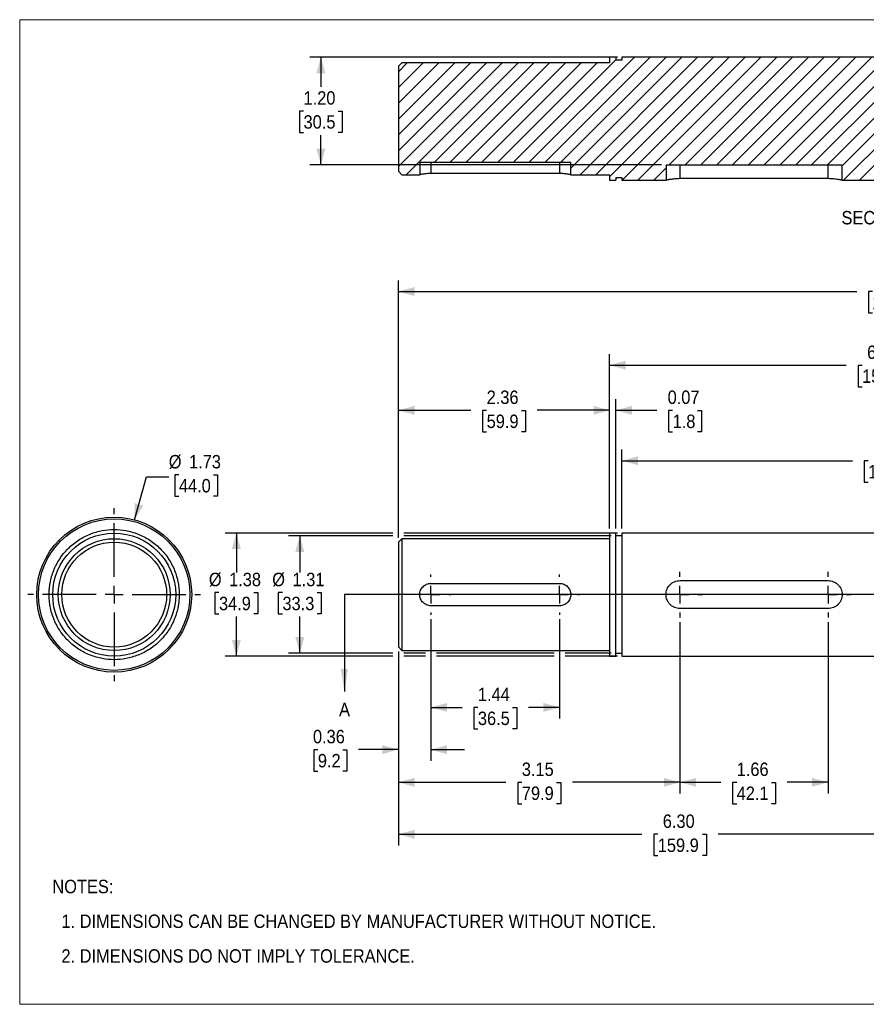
# Model space of a CAD drawing. Header units: inches. Extents: x 0 to 17, y 0 to 11.
# Tile 1 of 2: x 0 to 9.5, y 0 to 11. Entities that reach past the tile are written whole.
import ezdxf

# ---------------------------------------------------------------- set-up
doc = ezdxf.new("R2010")
doc.units = ezdxf.units.IN
doc.header["$MEASUREMENT"] = 0
doc.linetypes.add('SLD-Center', pattern=[0.75, 0.6, -0.05, 0.05, -0.05])
doc.linetypes.add('SLD-Solid', pattern=[0])
for name, color, linetype in [('CENTER', 40, 'SLD-Center'), ('HATCH', 6, 'SLD-Solid'), ('SLD-DEFPOINTS', 7, 'Continuous')]:
    doc.layers.add(name, color=color, linetype=linetype)
doc.layers.add('DIMENSIONS', color=140, linetype='SLD-Solid', lineweight=25)
doc.layers.add('TEXT', color=140, linetype='SLD-Solid', lineweight=25)
doc.styles.add('SLDTEXTSTYLE0', font='GOTHIC.TTF', dxfattribs={"width": 0.913})
doc.dimstyles.new('SLDDIMSTYLE0', dxfattribs={"dimtxt": 0.15, "dimasz": 0.18, "dimexe": 0, "dimexo": 0.0625, "dimgap": 0.0375, "dimtad": 0, "dimtih": 1, "dimtoh": 1, "dimrnd": 1e-09, "dimzin": 12, "dimdsep": 46, "dimtxsty": 'SLDTEXTSTYLE0', "dimsah": 1, "dimcen": 0.09, "dimadec": 0, "dimazin": 3, "dimtfac": 1, "dimtofl": 0, "dimtmove": 0, "dimatfit": 3, "dimfxl": 0, "dimfrac": 2, "dimtolj": 1, "dimtzin": 12, "dimarcsym": 0})
doc.dimstyles.new('SLDDIMSTYLE1', dxfattribs={"dimtxt": 0.15, "dimasz": 0.18, "dimexe": 0, "dimexo": 0.0625, "dimgap": 0.0375, "dimtad": 0, "dimtih": 1, "dimtoh": 1, "dimrnd": 1e-09, "dimdsep": 46, "dimtxsty": 'SLDTEXTSTYLE0', "dimsah": 1, "dimcen": 0.09, "dimadec": 0, "dimazin": 2, "dimtfac": 1, "dimtmove": 0, "dimatfit": 0, "dimfxl": 0, "dimfrac": 2, "dimtolj": 1, "dimtzin": 12, "dimarcsym": 0})
doc.dimstyles.new('SLDDIMSTYLE2', dxfattribs={"dimtxt": 0.15, "dimasz": 0.18, "dimexe": 0, "dimexo": 0.0625, "dimgap": 0.0375, "dimtad": 0, "dimtih": 1, "dimtoh": 1, "dimrnd": 1e-09, "dimzin": 4, "dimdsep": 46, "dimtxsty": 'SLDTEXTSTYLE0', "dimsah": 1, "dimcen": 0.09, "dimadec": 0, "dimazin": 1, "dimtfac": 1, "dimtofl": 0, "dimtmove": 0, "dimatfit": 3, "dimfxl": 0, "dimfrac": 2, "dimtolj": 1, "dimtzin": 12, "dimarcsym": 0})
doc.dimstyles.new('SLDDIMSTYLE3', dxfattribs={"dimtxt": 0.15, "dimasz": 0.18, "dimexe": 0, "dimexo": 0.0625, "dimgap": 0.0375, "dimtad": 0, "dimtih": 1, "dimtoh": 1, "dimrnd": 1e-09, "dimzin": 12, "dimdsep": 46, "dimtxsty": 'SLDTEXTSTYLE0', "dimsah": 1, "dimcen": 0, "dimadec": 0, "dimazin": 3, "dimtfac": 1, "dimtofl": 0, "dimtmove": 0, "dimatfit": 3, "dimfxl": 0, "dimfrac": 2, "dimtolj": 1, "dimtzin": 12, "dimarcsym": 0})

# ---------------------------------------------------------------- blocks, each defined once
blk = doc.blocks.new('Block2')
at = {"color": 7, "linetype": 'SLD-Solid', "lineweight": 18}
for p, q in [((17, 11), (0, 11)), ((0, 0), (0, 11)), ((17, 0), (17, 11)), ((17, 0), (0, 0))]:
    blk.add_line(p, q, dxfattribs=at)
blk = doc.blocks.new('SW_NOTE_0')
at = {"layer": 'TEXT', "color": 0, "char_height": 0.15, "attachment_point": 1, "style": 'SLDTEXTSTYLE0'}
for s, insert in [('NOTES:', (0, 0.192)), ('  1. DIMENSIONS CAN BE CHANGED BY MANUFACTURER WITHOUT NOTICE.', (0, -0.196)), ('  2. DIMENSIONS DO NOT IMPLY TOLERANCE.', (0, -0.584))]:
    blk.add_mtext(s, dxfattribs=dict(at, insert=insert))
blk = doc.blocks.new('_D')
at = {"layer": 'DIMENSIONS'}
for p, q in [((4.169, 5.233), (3.005, 5.233)), ((3.13, 5.233), (3.13, 4.824)), ((6.611, 5.233), (4.294, 5.233)), ((2.936, 4.599), (2.89, 4.599)), ((2.89, 4.599), (2.89, 4.361)), ((3.323, 4.599), (3.369, 4.599)), ((3.369, 4.599), (3.369, 4.361)), ((2.89, 4.361), (2.936, 4.361)), ((3.13, 3.922), (3.13, 4.331)), ((3.369, 4.361), (3.323, 4.361)), ((4.169, 3.922), (3.005, 3.922)), ((4.533, 3.922), (4.294, 3.922)), ((5.971, 3.922), (4.658, 3.922)), ((6.611, 3.922), (6.096, 3.922))]:
    blk.add_line(p, q, dxfattribs=at)
for points in [[(3.13, 5.233), (3.08, 5.053), (3.18, 5.053)], [(3.13, 3.922), (3.18, 4.102), (3.08, 4.102)]]:
    blk.add_solid(points, dxfattribs=at)
at = {"layer": 'DIMENSIONS', "char_height": 0.15, "attachment_point": 1, "style": 'SLDTEXTSTYLE0'}
for s, insert in [('%%c', (2.822, 4.821)), ('1.31', (3.049, 4.821)), ('33.3', (2.936, 4.553))]:
    blk.add_mtext(s, dxfattribs=dict(at, insert=insert))
blk = doc.blocks.new('_D_1')
at = {"layer": 'DIMENSIONS'}
for p, q in [((4.169, 5.265), (2.296, 5.265)), ((2.421, 5.265), (2.421, 4.824)), ((6.68, 5.265), (4.294, 5.265)), ((2.227, 4.599), (2.181, 4.599)), ((2.181, 4.599), (2.181, 4.361)), ((2.615, 4.599), (2.661, 4.599)), ((2.661, 4.599), (2.661, 4.361)), ((2.181, 4.361), (2.227, 4.361)), ((2.421, 3.89), (2.421, 4.331)), ((2.661, 4.361), (2.615, 4.361)), ((4.169, 3.89), (2.296, 3.89)), ((4.533, 3.89), (4.294, 3.89)), ((5.971, 3.89), (4.658, 3.89)), ((6.68, 3.89), (6.096, 3.89))]:
    blk.add_line(p, q, dxfattribs=at)
for points in [[(2.421, 5.265), (2.371, 5.085), (2.471, 5.085)], [(2.421, 3.89), (2.471, 4.07), (2.371, 4.07)]]:
    blk.add_solid(points, dxfattribs=at)
at = {"layer": 'DIMENSIONS', "char_height": 0.15, "attachment_point": 1, "style": 'SLDTEXTSTYLE0'}
for s, insert in [('%%c', (2.114, 4.821)), ('1.38', (2.34, 4.821)), ('34.9', (2.227, 4.553))]:
    blk.add_mtext(s, dxfattribs=dict(at, insert=insert))
blk = doc.blocks.new('_D_5')
at = {"layer": 'DIMENSIONS'}
for p, q in [((4.596, 4.302), (4.596, 2.72)), ((4.232, 3.942), (4.232, 2.72)), ((3.332, 2.844), (3.287, 2.844)), ((3.287, 2.844), (3.287, 2.606)), ((3.61, 2.844), (3.655, 2.844)), ((3.655, 2.844), (3.655, 2.606)), ((4.232, 2.845), (3.787, 2.845)), ((4.596, 2.845), (4.971, 2.845)), ((3.287, 2.606), (3.332, 2.606)), ((3.655, 2.606), (3.61, 2.606))]:
    blk.add_line(p, q, dxfattribs=at)
for points in [[(4.232, 2.845), (4.052, 2.895), (4.052, 2.795)], [(4.596, 2.845), (4.776, 2.795), (4.776, 2.895)]]:
    blk.add_solid(points, dxfattribs=at)
at = {"layer": 'DIMENSIONS', "char_height": 0.15, "attachment_point": 1, "style": 'SLDTEXTSTYLE0'}
for s, insert in [('0.36', (3.277, 3.066)), ('9.2', (3.332, 2.797))]:
    blk.add_mtext(s, dxfattribs=dict(at, insert=insert))
blk = doc.blocks.new('_D_6')
at = {"layer": 'DIMENSIONS'}
for p, q in [((4.596, 4.302), (4.596, 3.192)), ((6.033, 4.302), (6.033, 3.192)), ((4.596, 3.317), (4.943, 3.317)), ((5.12, 3.316), (5.075, 3.316)), ((5.075, 3.316), (5.075, 3.078)), ((5.508, 3.316), (5.554, 3.316)), ((5.554, 3.316), (5.554, 3.078)), ((6.033, 3.317), (5.686, 3.317)), ((5.075, 3.078), (5.12, 3.078)), ((5.554, 3.078), (5.508, 3.078))]:
    blk.add_line(p, q, dxfattribs=at)
for points in [[(4.596, 3.317), (4.776, 3.267), (4.776, 3.367)], [(6.033, 3.317), (5.853, 3.367), (5.853, 3.267)]]:
    blk.add_solid(points, dxfattribs=at)
at = {"layer": 'DIMENSIONS', "char_height": 0.15, "attachment_point": 1, "style": 'SLDTEXTSTYLE0'}
for s, insert in [('1.44', (5.12, 3.538)), ('36.5', (5.12, 3.27))]:
    blk.add_mtext(s, dxfattribs=dict(at, insert=insert))
blk = doc.blocks.new('_D_7')
at = {"layer": 'DIMENSIONS'}
for p, q in [((7.378, 4.271), (7.378, 2.355)), ((4.232, 3.942), (4.232, 2.355)), ((4.232, 2.48), (5.434, 2.48)), ((5.611, 2.479), (5.565, 2.479)), ((5.565, 2.479), (5.565, 2.241)), ((5.999, 2.479), (6.045, 2.479)), ((6.045, 2.479), (6.045, 2.241)), ((7.378, 2.48), (6.176, 2.48)), ((5.565, 2.241), (5.611, 2.241)), ((6.045, 2.241), (5.999, 2.241))]:
    blk.add_line(p, q, dxfattribs=at)
for points in [[(4.232, 2.48), (4.412, 2.43), (4.412, 2.53)], [(7.378, 2.48), (7.198, 2.53), (7.198, 2.43)]]:
    blk.add_solid(points, dxfattribs=at)
at = {"layer": 'DIMENSIONS', "char_height": 0.15, "attachment_point": 1, "style": 'SLDTEXTSTYLE0'}
for s, insert in [('3.15', (5.611, 2.701)), ('79.9', (5.611, 2.433))]:
    blk.add_mtext(s, dxfattribs=dict(at, insert=insert))
blk = doc.blocks.new('_D_8')
at = {"layer": 'DIMENSIONS'}
for p, q in [((7.378, 4.271), (7.378, 2.355)), ((9.034, 4.271), (9.034, 2.355)), ((7.378, 2.48), (7.835, 2.48)), ((8.012, 2.479), (7.966, 2.479)), ((7.966, 2.479), (7.966, 2.241)), ((8.4, 2.479), (8.446, 2.479)), ((8.446, 2.479), (8.446, 2.241)), ((9.034, 2.48), (8.577, 2.48)), ((7.966, 2.241), (8.012, 2.241)), ((8.446, 2.241), (8.4, 2.241))]:
    blk.add_line(p, q, dxfattribs=at)
for points in [[(7.378, 2.48), (7.558, 2.43), (7.558, 2.53)], [(9.034, 2.48), (8.854, 2.53), (8.854, 2.43)]]:
    blk.add_solid(points, dxfattribs=at)
at = {"layer": 'DIMENSIONS', "char_height": 0.15, "attachment_point": 1, "style": 'SLDTEXTSTYLE0'}
for s, insert in [('1.66', (8.012, 2.701)), ('42.1', (8.012, 2.433))]:
    blk.add_mtext(s, dxfattribs=dict(at, insert=insert))
blk = doc.blocks.new('_D_9')
at = {"layer": 'DIMENSIONS'}
for p, q in [((10.528, 4.271), (10.528, 1.775)), ((4.232, 3.942), (4.232, 1.775)), ((4.232, 1.9), (6.953, 1.9)), ((7.13, 1.899), (7.085, 1.899)), ((7.085, 1.899), (7.085, 1.661)), ((7.629, 1.899), (7.675, 1.899)), ((7.675, 1.899), (7.675, 1.661)), ((10.528, 1.9), (7.806, 1.9)), ((7.085, 1.661), (7.13, 1.661)), ((7.675, 1.661), (7.629, 1.661))]:
    blk.add_line(p, q, dxfattribs=at)
for points in [[(4.232, 1.9), (4.412, 1.85), (4.412, 1.95)], [(10.528, 1.9), (10.348, 1.95), (10.348, 1.85)]]:
    blk.add_solid(points, dxfattribs=at)
at = {"layer": 'DIMENSIONS', "char_height": 0.15, "attachment_point": 1, "style": 'SLDTEXTSTYLE0'}
for s, insert in [('6.30', (7.186, 2.121)), ('159.9', (7.13, 1.852))]:
    blk.add_mtext(s, dxfattribs=dict(at, insert=insert))
blk = doc.blocks.new('_D_13')
at = {"layer": 'DIMENSIONS'}
for p, q in [((4.232, 5.213), (4.232, 6.761)), ((6.592, 5.315), (6.592, 6.761)), ((4.232, 6.636), (5.041, 6.636)), ((5.218, 6.635), (5.172, 6.635)), ((5.172, 6.635), (5.172, 6.396)), ((5.606, 6.635), (5.652, 6.635)), ((5.652, 6.635), (5.652, 6.396)), ((6.592, 6.636), (5.783, 6.636)), ((5.172, 6.396), (5.218, 6.396)), ((5.652, 6.396), (5.606, 6.396))]:
    blk.add_line(p, q, dxfattribs=at)
for points in [[(4.232, 6.636), (4.412, 6.586), (4.412, 6.686)], [(6.592, 6.636), (6.412, 6.686), (6.412, 6.586)]]:
    blk.add_solid(points, dxfattribs=at)
at = {"layer": 'DIMENSIONS', "char_height": 0.15, "attachment_point": 1, "style": 'SLDTEXTSTYLE0'}
for s, insert in [('2.36', (5.218, 6.857)), ('59.9', (5.218, 6.588))]:
    blk.add_mtext(s, dxfattribs=dict(at, insert=insert))
blk = doc.blocks.new('_D_14')
at = {"layer": 'DIMENSIONS'}
for p, q in [((6.73, 5.315), (6.73, 6.198)), ((12.734, 5.474), (12.734, 6.198)), ((6.73, 6.073), (9.305, 6.073)), ((9.482, 6.072), (9.437, 6.072)), ((9.437, 6.072), (9.437, 5.834)), ((9.981, 6.072), (10.027, 6.072)), ((10.027, 6.072), (10.027, 5.834)), ((12.734, 6.073), (10.158, 6.073)), ((9.437, 5.834), (9.482, 5.834)), ((10.027, 5.834), (9.981, 5.834))]:
    blk.add_line(p, q, dxfattribs=at)
for points in [[(6.73, 6.073), (6.91, 6.023), (6.91, 6.123)], [(12.734, 6.073), (12.554, 6.123), (12.554, 6.023)]]:
    blk.add_solid(points, dxfattribs=at)
at = {"layer": 'DIMENSIONS', "char_height": 0.15, "attachment_point": 1, "style": 'SLDTEXTSTYLE0'}
for s, insert in [('6.00', (9.538, 6.294)), ('152.5', (9.482, 6.026))]:
    blk.add_mtext(s, dxfattribs=dict(at, insert=insert))
blk = doc.blocks.new('_D_15')
at = {"layer": 'DIMENSIONS'}
for p, q in [((6.592, 5.315), (6.592, 7.265)), ((12.734, 5.474), (12.734, 7.265)), ((6.592, 7.14), (9.236, 7.14)), ((9.413, 7.138), (9.368, 7.138)), ((9.368, 7.138), (9.368, 6.9)), ((9.912, 7.138), (9.958, 7.138)), ((9.958, 7.138), (9.958, 6.9)), ((12.734, 7.14), (10.089, 7.14)), ((9.368, 6.9), (9.413, 6.9)), ((9.958, 6.9), (9.912, 6.9))]:
    blk.add_line(p, q, dxfattribs=at)
for points in [[(6.592, 7.14), (6.772, 7.09), (6.772, 7.19)], [(12.734, 7.14), (12.554, 7.19), (12.554, 7.09)]]:
    blk.add_solid(points, dxfattribs=at)
at = {"layer": 'DIMENSIONS', "char_height": 0.15, "attachment_point": 1, "style": 'SLDTEXTSTYLE0'}
for s, insert in [('6.14', (9.469, 7.36)), ('156.0', (9.413, 7.092))]:
    blk.add_mtext(s, dxfattribs=dict(at, insert=insert))
blk = doc.blocks.new('_D_16')
at = {"layer": 'DIMENSIONS'}
for p, q in [((6.592, 5.315), (6.592, 6.761)), ((6.661, 5.315), (6.661, 6.761)), ((6.592, 6.636), (6.217, 6.636)), ((6.661, 6.636), (7.118, 6.636)), ((7.296, 6.635), (7.25, 6.635)), ((7.25, 6.635), (7.25, 6.396)), ((7.573, 6.635), (7.618, 6.635)), ((7.618, 6.635), (7.618, 6.396)), ((7.25, 6.396), (7.296, 6.396)), ((7.618, 6.396), (7.573, 6.396))]:
    blk.add_line(p, q, dxfattribs=at)
for points in [[(6.592, 6.636), (6.412, 6.686), (6.412, 6.586)], [(6.661, 6.636), (6.841, 6.586), (6.841, 6.686)]]:
    blk.add_solid(points, dxfattribs=at)
at = {"layer": 'DIMENSIONS', "char_height": 0.15, "attachment_point": 1, "style": 'SLDTEXTSTYLE0'}
for s, insert in [('0.07', (7.24, 6.857)), ('1.8', (7.296, 6.588))]:
    blk.add_mtext(s, dxfattribs=dict(at, insert=insert))
blk = doc.blocks.new('_D_17')
at = {"layer": 'DIMENSIONS'}
for p, q in [((4.232, 5.213), (4.232, 8.088)), ((15.33, 5.213), (15.33, 8.088)), ((4.232, 7.963), (9.354, 7.963)), ((9.531, 7.962), (9.486, 7.962)), ((9.486, 7.962), (9.486, 7.724)), ((10.03, 7.962), (10.076, 7.962)), ((10.076, 7.962), (10.076, 7.724)), ((15.33, 7.963), (10.207, 7.963)), ((9.486, 7.724), (9.531, 7.724)), ((10.076, 7.724), (10.03, 7.724))]:
    blk.add_line(p, q, dxfattribs=at)
for points in [[(4.232, 7.963), (4.412, 7.913), (4.412, 8.013)], [(15.33, 7.963), (15.15, 8.013), (15.15, 7.913)]]:
    blk.add_solid(points, dxfattribs=at)
at = {"layer": 'DIMENSIONS', "char_height": 0.15, "attachment_point": 1, "style": 'SLDTEXTSTYLE0'}
for s, insert in [('11.10', (9.531, 8.184)), ('281.9', (9.531, 7.915))]:
    blk.add_mtext(s, dxfattribs=dict(at, insert=insert))
blk = doc.blocks.new('SW_CENTERMARKSYMBOL_0')
at = {"layer": 'CENTER', "color": 0}
for p, q in [((0, 0.2), (0, 0.225)), ((-0.2, 0), (-0.225, 0)), ((0, 0), (-0.1, 0)), ((0, 0), (0, 0.1)), ((0, 0), (0, -0.1)), ((0, 0), (0.1, 0)), ((0.2, 0), (0.225, 0)), ((0, -0.2), (0, -0.225))]:
    blk.add_line(p, q, dxfattribs=at)
blk = doc.blocks.new('SW_CENTERMARKSYMBOL_1')
at = {"layer": 'CENTER', "color": 0}
for p, q in [((0, 0.2), (0, 0.225)), ((-0.2, 0), (-0.225, 0)), ((0, 0), (-0.1, 0)), ((0, 0), (0, 0.1)), ((0, 0), (0, -0.1)), ((0, 0), (0.1, 0)), ((0.2, 0), (0.225, 0)), ((0, -0.2), (0, -0.225))]:
    blk.add_line(p, q, dxfattribs=at)
blk = doc.blocks.new('SW_CENTERMARKSYMBOL_2')
at = {"layer": 'CENTER', "color": 0}
for p, q in [((0, 0.2), (0, 0.25625)), ((-0.2, 0), (-0.25625, 0)), ((0, 0), (-0.1, 0)), ((0, 0), (0, 0.1)), ((0, 0), (0, -0.1)), ((0, 0), (0.1, 0)), ((0.2, 0), (0.25625, 0)), ((0, -0.2), (0, -0.25625))]:
    blk.add_line(p, q, dxfattribs=at)
blk = doc.blocks.new('SW_CENTERMARKSYMBOL_3')
at = {"layer": 'CENTER', "color": 0}
for p, q in [((0, 0.2), (0, 0.25625)), ((-0.2, 0), (-0.25625, 0)), ((0, 0), (-0.1, 0)), ((0, 0), (0, 0.1)), ((0, 0), (0, -0.1)), ((0, 0), (0.1, 0)), ((0.2, 0), (0.25625, 0)), ((0, -0.2), (0, -0.25625))]:
    blk.add_line(p, q, dxfattribs=at)
blk = doc.blocks.new('_D_19')
at = {"layer": 'DIMENSIONS'}
for p, q in [((1.284, 5.413), (1.416, 5.893)), ((1.416, 5.893), (1.666, 5.893)), ((1.779, 5.915), (1.733, 5.915)), ((1.733, 5.915), (1.733, 5.677)), ((2.167, 5.915), (2.212, 5.915)), ((2.212, 5.915), (2.212, 5.677)), ((1.733, 5.677), (1.779, 5.677)), ((2.212, 5.677), (2.167, 5.677))]:
    blk.add_line(p, q, dxfattribs=at)
blk.add_solid([(1.284, 5.413), (1.38, 5.573), (1.283, 5.599)], dxfattribs=at)
at = {"layer": 'DIMENSIONS', "char_height": 0.15, "attachment_point": 1, "style": 'SLDTEXTSTYLE0'}
for s, insert in [('%%c', (1.666, 6.137)), ('1.73', (1.892, 6.137)), ('44.0', (1.779, 5.869))]:
    blk.add_mtext(s, dxfattribs=dict(at, insert=insert))
blk = doc.blocks.new('SW_CENTERMARKSYMBOL_8')
at = {"layer": 'CENTER', "color": 0}
for p, q in [((0, 0.2), (0, 0.966)), ((-0.2, 0), (-0.966, 0)), ((0, 0), (-0.1, 0)), ((0, 0), (0, 0.1)), ((0, 0), (0, -0.1)), ((0, 0), (0.1, 0)), ((0.2, 0), (0.966, 0)), ((0, -0.2), (0, -0.966))]:
    blk.add_line(p, q, dxfattribs=at)
blk = doc.blocks.new('_D_20')
at = {"layer": 'DIMENSIONS'}
for p, q in [((6.68, 10.581), (3.241, 10.581)), ((3.366, 10.581), (3.366, 10.25)), ((3.172, 9.979), (3.126, 9.979)), ((3.126, 9.979), (3.126, 9.741)), ((3.56, 9.979), (3.605, 9.979)), ((3.605, 9.979), (3.605, 9.741)), ((3.126, 9.741), (3.172, 9.741)), ((3.366, 9.38), (3.366, 9.711)), ((3.605, 9.741), (3.56, 9.741)), ((7.172, 9.38), (3.241, 9.38))]:
    blk.add_line(p, q, dxfattribs=at)
for points in [[(3.366, 10.581), (3.316, 10.401), (3.416, 10.401)], [(3.366, 9.38), (3.416, 9.56), (3.316, 9.56)]]:
    blk.add_solid(points, dxfattribs=at)
at = {"layer": 'DIMENSIONS', "char_height": 0.15, "attachment_point": 1, "style": 'SLDTEXTSTYLE0'}
for s, insert in [('1.20', (3.172, 10.201)), ('30.5', (3.172, 9.933))]:
    blk.add_mtext(s, dxfattribs=dict(at, insert=insert))

msp = doc.modelspace()

# ---------------------------------------------------------------- hatches: boundary and pattern name
at = {"layer": 'HATCH'}
h = msp.add_hatch(dxfattribs=at)
h.set_pattern_fill('ANSI31', color=256, style=0)
edge = h.paths.add_edge_path(flags=0)
edge.add_line((10.371, 9.206), (10.371, 9.38))
edge.add_line((10.371, 9.38), (12.34, 9.38))
edge.add_line((12.34, 9.38), (12.34, 9.206))
edge.add_line((12.34, 9.206), (12.694, 9.206))
edge.add_arc((12.694, 9.166), 0.0394, 0, 90, ccw=False)
edge.add_line((12.734, 9.166), (12.734, 9.047))
edge.add_line((12.734, 9.047), (12.753, 9.027))
edge.add_line((12.753, 9.027), (12.95, 9.027))
edge.add_line((12.95, 9.027), (12.97, 9.047))
edge.add_line((12.97, 9.047), (12.97, 9.229))
edge.add_arc((13.009, 9.229), 0.0394, 90, 180, ccw=False)
edge.add_line((13.009, 9.268), (13.404, 9.268))
edge.add_line((13.404, 9.268), (13.404, 9.407))
edge.add_line((13.404, 9.407), (15.091, 9.407))
edge.add_line((15.091, 9.407), (15.091, 9.268))
edge.add_line((15.091, 9.268), (15.29, 9.268))
edge.add_line((15.29, 9.268), (15.33, 9.308))
edge.add_line((15.33, 9.308), (15.33, 10.479))
edge.add_line((15.33, 10.479), (15.29, 10.518))
edge.add_line((15.29, 10.518), (13.009, 10.518))
edge.add_arc((13.009, 10.558), 0.0394, 180, 270, ccw=False)
edge.add_line((12.97, 10.558), (12.97, 10.74))
edge.add_line((12.97, 10.74), (12.95, 10.759))
edge.add_line((12.95, 10.759), (12.753, 10.759))
edge.add_line((12.753, 10.759), (12.734, 10.74))
edge.add_line((12.734, 10.74), (12.734, 10.62))
edge.add_arc((12.694, 10.62), 0.0394, 270, 360, ccw=False)
edge.add_line((12.694, 10.581), (6.73, 10.581))
edge.add_line((6.73, 10.581), (6.73, 10.549))
edge.add_line((6.73, 10.549), (6.661, 10.549))
edge.add_line((6.661, 10.549), (6.661, 10.581))
edge.add_line((6.661, 10.581), (6.592, 10.581))
edge.add_line((6.592, 10.581), (6.592, 10.518))
edge.add_line((6.592, 10.518), (4.271, 10.518))
edge.add_line((4.271, 10.518), (4.232, 10.479))
edge.add_line((4.232, 10.479), (4.232, 9.308))
edge.add_line((4.232, 9.308), (4.271, 9.268))
edge.add_line((4.271, 9.268), (4.471, 9.268))
edge.add_line((4.471, 9.268), (4.471, 9.407))
edge.add_line((4.471, 9.407), (6.158, 9.407))
edge.add_line((6.158, 9.407), (6.158, 9.268))
edge.add_line((6.158, 9.268), (6.592, 9.268))
edge.add_line((6.592, 9.268), (6.592, 9.206))
edge.add_line((6.592, 9.206), (6.661, 9.206))
edge.add_line((6.661, 9.206), (6.661, 9.238))
edge.add_line((6.661, 9.238), (6.73, 9.238))
edge.add_line((6.73, 9.238), (6.73, 9.206))
edge.add_line((6.73, 9.206), (7.222, 9.206))
edge.add_line((7.222, 9.206), (7.222, 9.38))
edge.add_line((7.222, 9.38), (9.19, 9.38))
edge.add_line((9.19, 9.38), (9.19, 9.206))
edge.add_line((9.19, 9.206), (10.371, 9.206))

# ---------------------------------------------------------------- linework, layer by layer
for p, q in [((6.592, 10.581), (6.592, 10.518)), ((6.661, 10.581), (6.592, 10.581)), ((6.661, 10.581), (6.661, 10.549)), ((12.694, 10.581), (6.73, 10.581)), ((6.73, 10.581), (6.73, 10.549)), ((4.271, 10.518), (4.232, 10.479)), ((4.232, 10.479), (4.232, 9.308)), ((6.592, 10.518), (4.271, 10.518)), ((6.73, 10.549), (6.661, 10.549)), ((4.471, 9.407), (4.471, 9.268)), ((4.471, 9.407), (6.158, 9.407)), ((4.596, 9.407), (4.596, 9.281)), ((6.033, 9.407), (6.033, 9.281)), ((6.158, 9.268), (6.158, 9.407)), ((7.222, 9.38), (7.222, 9.206)), ((7.222, 9.38), (9.19, 9.38)), ((7.378, 9.38), (7.378, 9.224)), ((9.034, 9.224), (9.034, 9.38)), ((9.19, 9.206), (9.19, 9.38)), ((4.232, 9.308), (4.271, 9.268)), ((4.271, 9.268), (4.471, 9.268)), ((6.033, 9.281), (4.596, 9.281)), ((6.158, 9.268), (6.592, 9.268)), ((6.592, 9.268), (6.592, 9.206)), ((6.592, 9.206), (6.661, 9.206)), ((6.661, 9.238), (6.73, 9.238)), ((6.661, 9.238), (6.661, 9.206)), ((6.73, 9.238), (6.73, 9.206)), ((6.73, 9.206), (7.222, 9.206)), ((9.034, 9.224), (7.378, 9.224)), ((9.19, 9.206), (10.371, 9.206)), ((4.271, 5.202), (4.232, 5.163)), ((6.592, 5.202), (4.271, 5.202)), ((4.271, 5.202), (4.271, 4.577)), ((6.661, 5.265), (6.592, 5.265)), ((6.592, 5.265), (6.592, 4.577)), ((6.661, 4.577), (6.661, 5.265)), ((6.73, 5.233), (6.661, 5.233)), ((12.694, 5.265), (6.73, 5.265)), ((6.73, 5.265), (6.73, 4.577)), ((4.232, 5.163), (4.232, 3.992)), ((7.378, 4.733), (9.034, 4.733)), ((4.596, 4.702), (6.033, 4.702)), ((4.271, 4.577), (4.271, 3.952)), ((6.592, 4.577), (6.592, 3.89)), ((6.661, 3.89), (6.661, 4.577)), ((6.73, 4.577), (6.73, 3.89)), ((6.033, 4.452), (4.596, 4.452)), ((9.034, 4.421), (7.378, 4.421)), ((4.232, 3.992), (4.271, 3.952)), ((4.271, 3.952), (6.592, 3.952)), ((6.592, 3.89), (6.661, 3.89)), ((6.661, 3.922), (6.73, 3.922)), ((6.73, 3.89), (12.694, 3.89))]:
    msp.add_line(p, q)
for radius in [0.866, 0.846, 0.687, 0.625, 0.586]:
    msp.add_circle((1.056, 4.577), radius)
for points, knots in [([(4.596, 9.281), (4.587, 9.281), (4.579, 9.281), (4.563, 9.28), (4.555, 9.28), (4.54, 9.278), (4.533, 9.278), (4.519, 9.276), (4.513, 9.275), (4.502, 9.274), (4.496, 9.273), (4.487, 9.271), (4.483, 9.271), (4.477, 9.27), (4.475, 9.269), (4.471, 9.268), (4.471, 9.268), (4.471, 9.268)], [0, 0, 0, 0, 0.125, 0.125, 0.25, 0.25, 0.375, 0.375, 0.5, 0.5, 0.625, 0.625, 0.75, 0.75, 0.875, 0.875, 1, 1, 1, 1]), ([(6.158, 9.268), (6.158, 9.268), (6.157, 9.268), (6.154, 9.269), (6.152, 9.27), (6.145, 9.271), (6.142, 9.271), (6.133, 9.273), (6.127, 9.274), (6.116, 9.275), (6.11, 9.276), (6.096, 9.278), (6.089, 9.278), (6.074, 9.28), (6.066, 9.28), (6.05, 9.281), (6.041, 9.281), (6.033, 9.281)], [0, 0, 0, 0, 0.125, 0.125, 0.25, 0.25, 0.375, 0.375, 0.5, 0.5, 0.625, 0.625, 0.75, 0.75, 0.875, 0.875, 1, 1, 1, 1]), ([(7.378, 9.224), (7.368, 9.224), (7.358, 9.224), (7.338, 9.223), (7.328, 9.222), (7.309, 9.22), (7.3, 9.219), (7.283, 9.217), (7.275, 9.216), (7.26, 9.214), (7.254, 9.212), (7.243, 9.21), (7.238, 9.209), (7.23, 9.208), (7.227, 9.207), (7.223, 9.206), (7.222, 9.206), (7.222, 9.206)], [0, 0, 0, 0, 0.125, 0.125, 0.25, 0.25, 0.375, 0.375, 0.5, 0.5, 0.625, 0.625, 0.75, 0.75, 0.875, 0.875, 1, 1, 1, 1]), ([(9.19, 9.206), (9.19, 9.206), (9.189, 9.206), (9.185, 9.207), (9.182, 9.208), (9.174, 9.209), (9.17, 9.21), (9.158, 9.212), (9.152, 9.214), (9.137, 9.216), (9.13, 9.217), (9.112, 9.219), (9.103, 9.22), (9.085, 9.222), (9.075, 9.223), (9.055, 9.224), (9.044, 9.224), (9.034, 9.224)], [0, 0, 0, 0, 0.125, 0.125, 0.25, 0.25, 0.375, 0.375, 0.5, 0.5, 0.625, 0.625, 0.75, 0.75, 0.875, 0.875, 1, 1, 1, 1]), ([(0.329, 4.577), (0.329, 4.583), (0.329, 4.594), (0.329, 4.61), (0.33, 4.627), (0.332, 4.644), (0.333, 4.66), (0.335, 4.677), (0.338, 4.693), (0.344, 4.727), (0.356, 4.778), (0.379, 4.846), (0.409, 4.912), (0.446, 4.976), (0.49, 5.036), (0.541, 5.092), (0.596, 5.142), (0.676, 5.201), (0.784, 5.257), (0.92, 5.296), (1.056, 5.308), (1.191, 5.296), (1.327, 5.257), (1.435, 5.201), (1.515, 5.142), (1.57, 5.092), (1.621, 5.036), (1.665, 4.976), (1.702, 4.912), (1.732, 4.846), (1.755, 4.778), (1.769, 4.722), (1.776, 4.677), (1.78, 4.644), (1.782, 4.61), (1.782, 4.588), (1.782, 4.577)], [0, 0, 0, 0, 0.007299, 0.014586, 0.021866, 0.029143, 0.03642, 0.043701, 0.05099, 0.058291, 0.089171, 0.120061, 0.152228, 0.184405, 0.217257, 0.250119, 0.282971, 0.315832, 0.380095, 0.441792, 0.500002, 0.558212, 0.619909, 0.684171, 0.717023, 0.749885, 0.782737, 0.815599, 0.847766, 0.879943, 0.910824, 0.941713, 0.956298, 0.970854, 0.985411, 1, 1, 1, 1]), ([(7.378, 4.421), (7.368, 4.421), (7.358, 4.422), (7.338, 4.426), (7.328, 4.429), (7.309, 4.437), (7.3, 4.442), (7.283, 4.453), (7.275, 4.46), (7.26, 4.474), (7.254, 4.482), (7.243, 4.499), (7.238, 4.508), (7.23, 4.527), (7.227, 4.536), (7.223, 4.557), (7.222, 4.567), (7.222, 4.588), (7.223, 4.598), (7.227, 4.618), (7.23, 4.628), (7.238, 4.647), (7.242, 4.656), (7.254, 4.672), (7.26, 4.681), (7.275, 4.695), (7.283, 4.701), (7.3, 4.713), (7.309, 4.718), (7.327, 4.725), (7.337, 4.728), (7.357, 4.732), (7.368, 4.733), (7.378, 4.733)], [0, 0, 0, 0, 0.0625, 0.0625, 0.125, 0.125, 0.1875, 0.1875, 0.25, 0.25, 0.3125, 0.3125, 0.375, 0.375, 0.4375, 0.4375, 0.5, 0.5, 0.5625, 0.5625, 0.625, 0.625, 0.6875, 0.6875, 0.75, 0.75, 0.8125, 0.8125, 0.875, 0.875, 0.9375, 0.9375, 1, 1, 1, 1]), ([(9.034, 4.733), (9.044, 4.733), (9.055, 4.732), (9.075, 4.728), (9.085, 4.725), (9.103, 4.718), (9.112, 4.713), (9.129, 4.701), (9.137, 4.695), (9.152, 4.681), (9.158, 4.673), (9.17, 4.656), (9.174, 4.647), (9.182, 4.628), (9.185, 4.618), (9.189, 4.598), (9.19, 4.588), (9.19, 4.567), (9.189, 4.557), (9.185, 4.537), (9.182, 4.527), (9.174, 4.508), (9.17, 4.499), (9.158, 4.482), (9.152, 4.474), (9.137, 4.46), (9.13, 4.453), (9.112, 4.442), (9.103, 4.437), (9.085, 4.429), (9.075, 4.426), (9.055, 4.422), (9.044, 4.421), (9.034, 4.421)], [0, 0, 0, 0, 0.0625, 0.0625, 0.125, 0.125, 0.1875, 0.1875, 0.25, 0.25, 0.3125, 0.3125, 0.375, 0.375, 0.4375, 0.4375, 0.5, 0.5, 0.5625, 0.5625, 0.625, 0.625, 0.6875, 0.6875, 0.75, 0.75, 0.8125, 0.8125, 0.875, 0.875, 0.9375, 0.9375, 1, 1, 1, 1]), ([(4.596, 4.452), (4.587, 4.452), (4.579, 4.453), (4.563, 4.456), (4.555, 4.459), (4.54, 4.465), (4.533, 4.469), (4.519, 4.478), (4.513, 4.483), (4.502, 4.495), (4.496, 4.501), (4.487, 4.514), (4.483, 4.522), (4.477, 4.537), (4.475, 4.545), (4.471, 4.561), (4.471, 4.569), (4.471, 4.585), (4.471, 4.594), (4.475, 4.61), (4.477, 4.618), (4.483, 4.633), (4.487, 4.64), (4.496, 4.653), (4.501, 4.66), (4.513, 4.671), (4.519, 4.676), (4.533, 4.686), (4.54, 4.69), (4.555, 4.696), (4.563, 4.698), (4.579, 4.701), (4.587, 4.702), (4.596, 4.702)], [0, 0, 0, 0, 0.0625, 0.0625, 0.125, 0.125, 0.1875, 0.1875, 0.25, 0.25, 0.3125, 0.3125, 0.375, 0.375, 0.4375, 0.4375, 0.5, 0.5, 0.5625, 0.5625, 0.625, 0.625, 0.6875, 0.6875, 0.75, 0.75, 0.8125, 0.8125, 0.875, 0.875, 0.9375, 0.9375, 1, 1, 1, 1]), ([(6.033, 4.702), (6.041, 4.702), (6.05, 4.701), (6.066, 4.698), (6.073, 4.696), (6.089, 4.69), (6.096, 4.686), (6.109, 4.677), (6.116, 4.671), (6.127, 4.66), (6.132, 4.654), (6.142, 4.64), (6.145, 4.633), (6.152, 4.618), (6.154, 4.61), (6.157, 4.594), (6.158, 4.585), (6.158, 4.569), (6.157, 4.561), (6.154, 4.545), (6.152, 4.537), (6.145, 4.522), (6.142, 4.515), (6.133, 4.501), (6.127, 4.495), (6.116, 4.483), (6.11, 4.478), (6.096, 4.469), (6.089, 4.465), (6.074, 4.459), (6.066, 4.456), (6.05, 4.453), (6.041, 4.452), (6.033, 4.452)], [0, 0, 0, 0, 0.0625, 0.0625, 0.125, 0.125, 0.1875, 0.1875, 0.25, 0.25, 0.3125, 0.3125, 0.375, 0.375, 0.4375, 0.4375, 0.5, 0.5, 0.5625, 0.5625, 0.625, 0.625, 0.6875, 0.6875, 0.75, 0.75, 0.8125, 0.8125, 0.875, 0.875, 0.9375, 0.9375, 1, 1, 1, 1]), ([(1.782, 4.577), (1.782, 4.572), (1.782, 4.561), (1.782, 4.544), (1.781, 4.527), (1.779, 4.511), (1.778, 4.494), (1.776, 4.478), (1.773, 4.461), (1.767, 4.427), (1.755, 4.376), (1.732, 4.308), (1.702, 4.242), (1.665, 4.178), (1.621, 4.118), (1.57, 4.062), (1.515, 4.012), (1.435, 3.954), (1.327, 3.898), (1.191, 3.859), (1.056, 3.846), (0.92, 3.859), (0.784, 3.898), (0.676, 3.954), (0.596, 4.012), (0.541, 4.062), (0.49, 4.118), (0.446, 4.178), (0.409, 4.242), (0.379, 4.308), (0.356, 4.376), (0.343, 4.433), (0.335, 4.478), (0.331, 4.511), (0.329, 4.544), (0.329, 4.566), (0.329, 4.577)], [0, 0, 0, 0, 0.007299, 0.014586, 0.021866, 0.029143, 0.03642, 0.043701, 0.05099, 0.058291, 0.089171, 0.120061, 0.152228, 0.184405, 0.217257, 0.250119, 0.282971, 0.315832, 0.380095, 0.441792, 0.500002, 0.558212, 0.619909, 0.684171, 0.717023, 0.749885, 0.782737, 0.815599, 0.847766, 0.879943, 0.910824, 0.941713, 0.956298, 0.970854, 0.985411, 1, 1, 1, 1])]:
    msp.add_open_spline(points, degree=3, knots=knots)
msp.add_line((15.951, 4.577), (3.628, 4.577), dxfattribs=at)
at = {"layer": 'HATCH', "linetype": 'SLD-Solid'}
msp.add_line((3.628, 4.577), (3.628, 3.495), dxfattribs=at)
at = {"layer": 'HATCH'}
msp.add_solid([(3.628, 3.495), (3.668, 3.745), (3.588, 3.745)], dxfattribs=at)

# ---------------------------------------------------------------- block references
at = {"layer": 'CENTER'}
for name, p in [('SW_CENTERMARKSYMBOL_8', (1.056, 4.577)), ('SW_CENTERMARKSYMBOL_0', (4.596, 4.577)), ('SW_CENTERMARKSYMBOL_1', (6.033, 4.577)), ('SW_CENTERMARKSYMBOL_2', (7.378, 4.577)), ('SW_CENTERMARKSYMBOL_3', (9.034, 4.577))]:
    msp.add_blockref(name, p, dxfattribs=at)
at = {"layer": 'SLD-DEFPOINTS'}
msp.add_blockref('Block2', (0, 0), dxfattribs=at)
at = {"layer": 'TEXT'}
msp.add_blockref('SW_NOTE_0', (0.365, 1.199), dxfattribs=at)

# ---------------------------------------------------------------- texts
at = {"layer": 'HATCH', "insert": (3.569, 3.369), "char_height": 0.15, "attachment_point": 1, "style": 'SLDTEXTSTYLE0'}
msp.add_mtext('A', dxfattribs=at)
at = {"layer": 'TEXT', "insert": (9.768, 8.863), "char_height": 0.15, "attachment_point": 2, "style": 'SLDTEXTSTYLE0'}
msp.add_mtext('SECTION A-A', dxfattribs=at)

# ---------------------------------------------------------------- dimensions: what is measured, and where the dimension line sits
at = {"layer": 'DIMENSIONS'}
dim = msp.add_linear_dim(base=(3.366, 10.581), p1=(7.222, 9.38), p2=(6.73, 10.581), angle=90, dimstyle='SLDDIMSTYLE2', dxfattribs=at)
dim.commit()
dim.dimension.update_dxf_attribs({"geometry": '_D_20', "text_midpoint": (3.366, 9.98), "dimtype": 160})
for base, p1, p2, dimstyle, picture, middle in [((15.33, 7.963), (4.232, 5.163), (15.33, 5.163), 'SLDDIMSTYLE2', '_D_17', (9.781, 7.963)), ((6.592, 7.14), (12.734, 5.424), (6.592, 5.265), 'SLDDIMSTYLE0', '_D_15', (9.663, 7.14)), ((6.592, 6.636), (4.232, 5.163), (6.592, 5.265), 'SLDDIMSTYLE0', '_D_13', (5.412, 6.636)), ((6.592, 6.636), (6.661, 5.265), (6.592, 5.265), 'SLDDIMSTYLE1', '_D_16', (7.434, 6.636)), ((12.734, 6.073), (6.73, 5.265), (12.734, 5.424), 'SLDDIMSTYLE2', '_D_14', (9.732, 6.073)), ((4.596, 2.845), (4.232, 3.992), (4.596, 4.352), 'SLDDIMSTYLE1', '_D_5', (3.471, 2.845)), ((7.378, 2.48), (4.232, 3.992), (7.378, 4.321), 'SLDDIMSTYLE0', '_D_7', (5.805, 2.48)), ((4.232, 1.9), (10.528, 4.321), (4.232, 3.992), 'SLDDIMSTYLE2', '_D_9', (7.38, 1.9)), ((6.033, 3.317), (4.596, 4.352), (6.033, 4.352), 'SLDDIMSTYLE0', '_D_6', (5.314, 3.317)), ((9.034, 2.48), (7.378, 4.321), (9.034, 4.321), 'SLDDIMSTYLE0', '_D_8', (8.206, 2.48))]:
    dim = msp.add_linear_dim(base=base, p1=p1, p2=p2, dimstyle=dimstyle, dxfattribs=at)
    dim.commit()
    dim.dimension.update_dxf_attribs({"geometry": picture, "text_midpoint": middle, "dimtype": 160})
dim = msp.add_diameter_dim_2p(p1=(0.827, 3.742), p2=(1.284, 5.413), dimstyle='SLDDIMSTYLE3', dxfattribs=at)
dim.commit()
dim.dimension.update_dxf_attribs({"geometry": '_D_19', "text_midpoint": (1.973, 5.893), "dimtype": 163})
for base, p1, p2, picture, middle in [((2.420846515, 3.889720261), (6.729665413, 5.264720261), (6.729665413, 3.889720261), '_D_1', (2.420846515, 4.577220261)), ((3.13, 3.922), (6.661, 5.233), (6.661, 3.922), '_D', (3.13, 4.577))]:
    dim = msp.add_linear_dim(base=base, p1=p1, p2=p2, angle=90, text='%%c<>', dimstyle='SLDDIMSTYLE0', dxfattribs=at)
    dim.commit()
    dim.dimension.update_dxf_attribs({"geometry": picture, "text_midpoint": middle, "dimtype": 160})

doc.saveas('drawing.dxf')
